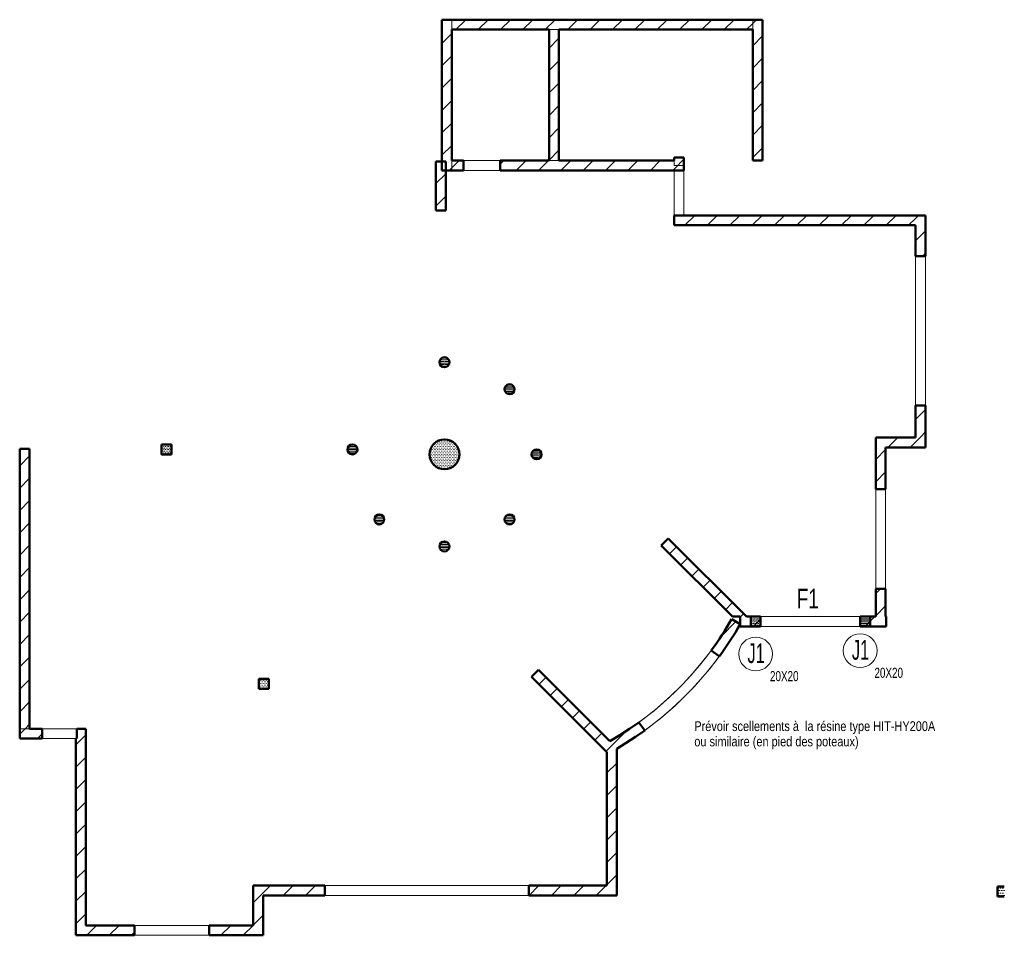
# Model space of a CAD drawing. Header units: millimetres. Extents: x 7562 to 90209, y -2040 to 79170.
# Tile 7 of 7: x 70436 to 90209, y -2040 to 16350. Entities that reach past the tile are written whole.
import ezdxf

# ---------------------------------------------------------------- set-up
doc = ezdxf.new("R2010")
doc.units = ezdxf.units.MM
doc.linetypes.add('AREST - Caché - Court', pattern=[2.0292, 1.5, -0.5292])
doc.linetypes.add('AREST - Caché - Court_3_', pattern=[2.0292, 1.5, -0.5292])
for name, color, linetype, lineweight in [('A-WALL', 113, 'Continuous', 20), ('A-WALL-PATT', 111, 'Continuous', 30), ('G-ANNO-TEXT', 231, 'Continuous', 15), ('S-BEAM', 12, 'Continuous', 15), ('S-BEAM-IDEN', 2, 'Continuous', 15), ('S-COLS', 52, 'Continuous', 15), ('S-COLS-IDEN', 171, 'Continuous', 15)]:
    doc.layers.add(name, color=color, linetype=linetype, lineweight=lineweight)
doc.styles.add('Arial_1', font='arial.ttf', dxfattribs={"width": 0.7, "height": 393.413174})
doc.styles.add('Arial_3', font='arial.ttf', dxfattribs={"width": 0.6, "height": 393.413174})
doc.styles.add('Arial_4', font='arial.ttf', dxfattribs={"width": 0.8, "height": 196.706587})
doc.styles.add('Arial_B', font='txt', dxfattribs={"width": 0.7, "height": 202.95124})
pattern_1 = [(0, (48677.015, 0), (15.875, 31.75), [3.353, -28.397])]
pattern_2 = [(45, (48677, 0), (-224.5064, 224.5064), [])]

# ---------------------------------------------------------------- blocks, each defined once
blk = doc.blocks.new('Poteau rond - Ø 20cm-1098612-RDC - Dépendante 1')
at = {"layer": 'S-COLS', "linetype": 'AREST - Caché - Court_3_'}
h = blk.add_hatch(dxfattribs=at)
h.set_pattern_fill('FP_22', color=222, style=0, pattern_type=2)
h.set_pattern_definition([(0, (19696.162, -6311.655), (15.875, 31.75), [3.353, -28.397])])
edge = h.paths.add_edge_path(flags=0)
edge.add_arc((0, 0), 100, 360, 540)
edge.add_arc((0, 0), 100, 180, 360)
at = {"layer": 'S-COLS', "color": 7, "lineweight": 50}
for start, end in [(0, 180), (180, 360)]:
    blk.add_arc((0, 0), 100, start, end, dxfattribs=at)
at = {"layer": 'S-COLS', "color": 254, "linetype": 'AREST - Caché - Court_3_'}
for start, end in [(360, 180), (180, 0)]:
    blk.add_arc((0, 0), 100, start, end, dxfattribs=at)
blk = doc.blocks.new('Poteau rond - Ø 20cm-V22-RDC - Dépendante 1')
at = {"layer": 'S-COLS', "linetype": 'AREST - Caché - Court_3_'}
h = blk.add_hatch(dxfattribs=at)
h.set_pattern_fill('FP_23', color=222, style=0, pattern_type=2)
h.set_pattern_definition([(0, (18388.015, -9469.802), (15.875, 31.75), [3.353, -28.397])])
edge = h.paths.add_edge_path(flags=0)
edge.add_arc((0, 0), 100, 360, 540)
edge.add_arc((0, 0), 100, 180, 360)
at = {"layer": 'S-COLS', "color": 7, "lineweight": 50}
for start, end in [(0, 180), (180, 360)]:
    blk.add_arc((0, 0), 100, start, end, dxfattribs=at)
at = {"layer": 'S-COLS', "color": 254, "linetype": 'AREST - Caché - Court_3_'}
for start, end in [(360, 180), (180, 0)]:
    blk.add_arc((0, 0), 100, start, end, dxfattribs=at)
blk = doc.blocks.new('Poteau rond - Ø 20cm-V23-RDC - Dépendante 1')
at = {"layer": 'S-COLS', "linetype": 'AREST - Caché - Court_3_'}
h = blk.add_hatch(dxfattribs=at)
h.set_pattern_fill('FP_24', color=222, style=0, pattern_type=2)
h.set_pattern_definition([(0, (17079.867, -8927.95), (15.875, 31.75), [3.353, -28.397])])
edge = h.paths.add_edge_path(flags=0)
edge.add_arc((0, 0), 100, 360, 540)
edge.add_arc((0, 0), 100, 180, 360)
at = {"layer": 'S-COLS', "color": 7, "lineweight": 50}
for start, end in [(0, 180), (180, 360)]:
    blk.add_arc((0, 0), 100, start, end, dxfattribs=at)
at = {"layer": 'S-COLS', "color": 254, "linetype": 'AREST - Caché - Court_3_'}
for start, end in [(360, 180), (180, 0)]:
    blk.add_arc((0, 0), 100, start, end, dxfattribs=at)
blk = doc.blocks.new('Poteau rond - Ø 20cm-V24-RDC - Dépendante 1')
at = {"layer": 'S-COLS', "linetype": 'AREST - Caché - Court_3_'}
h = blk.add_hatch(dxfattribs=at)
h.set_pattern_fill('FP_25', color=222, style=0, pattern_type=2)
h.set_pattern_definition([(0, (16538.015, -7619.802), (15.875, 31.75), [3.353, -28.397])])
edge = h.paths.add_edge_path(flags=0)
edge.add_arc((0, 0), 100, 360, 540)
edge.add_arc((0, 0), 100, 180, 360)
at = {"layer": 'S-COLS', "color": 7, "lineweight": 50}
for start, end in [(0, 180), (180, 360)]:
    blk.add_arc((0, 0), 100, start, end, dxfattribs=at)
at = {"layer": 'S-COLS', "color": 254, "linetype": 'AREST - Caché - Court_3_'}
for start, end in [(360, 180), (180, 0)]:
    blk.add_arc((0, 0), 100, start, end, dxfattribs=at)
blk = doc.blocks.new('Poteau rond - Ø 20cm-V25-RDC - Dépendante 1')
at = {"layer": 'S-COLS', "linetype": 'AREST - Caché - Court_3_'}
h = blk.add_hatch(dxfattribs=at)
h.set_pattern_fill('FP_26', color=222, style=0, pattern_type=2)
h.set_pattern_definition([(0, (17079.867, -6311.655), (15.875, 31.75), [3.353, -28.397])])
edge = h.paths.add_edge_path(flags=0)
edge.add_arc((0, 0), 100, 360, 540)
edge.add_arc((0, 0), 100, 180, 360)
at = {"layer": 'S-COLS', "color": 7, "lineweight": 50}
for start, end in [(0, 180), (180, 360)]:
    blk.add_arc((0, 0), 100, start, end, dxfattribs=at)
at = {"layer": 'S-COLS', "color": 254, "linetype": 'AREST - Caché - Court_3_'}
for start, end in [(360, 180), (180, 0)]:
    blk.add_arc((0, 0), 100, start, end, dxfattribs=at)
blk = doc.blocks.new('14_03_N805-APD-Maquette existant_rvt-2-RDC - Dépendante 1')
at = {"layer": 'A-WALL-PATT', "lineweight": 15}
h = blk.add_hatch(dxfattribs=at)
h.set_pattern_fill('FP_27', color=222, style=0, pattern_type=2)
h.set_pattern_definition(pattern_2)
h.paths.add_polyline_path([(30439, 16350), (30239, 16350), (30239, 13320), (30439, 13320), (30439, 13520), (30439, 16150)], flags=0)
h = blk.add_hatch(dxfattribs=at)
h.set_pattern_fill('FP_27', color=222, style=0, pattern_type=2)
h.set_pattern_definition(pattern_2)
h.paths.add_polyline_path([(30439, 16350), (30439, 16150), (32389, 16150), (32589, 16150), (36479, 16150), (36479, 16350)], flags=0)
h = blk.add_hatch(dxfattribs=at)
h.set_pattern_fill('FP_27', color=222, style=0, pattern_type=2)
h.set_pattern_definition(pattern_2)
h.paths.add_polyline_path([(36479, 13520), (36679, 13520), (36679, 16350), (36479, 16350), (36479, 16150)], flags=0)
h = blk.add_hatch(dxfattribs=at)
h.set_pattern_fill('FP_27', color=222, style=0, pattern_type=2)
h.set_pattern_definition(pattern_2)
h.paths.add_polyline_path([(32589, 16150), (32389, 16150), (32389, 13520), (32589, 13520)], flags=0)
h = blk.add_hatch(dxfattribs=at)
h.set_pattern_fill('FP_27', color=222, style=0, pattern_type=2)
h.set_pattern_definition(pattern_2)
h.paths.add_polyline_path([(30319, 13500), (30119, 13500), (30119, 12520), (30319, 12520)], flags=0)
h = blk.add_hatch(dxfattribs=at)
h.set_pattern_fill('FP_27', color=222, style=0, pattern_type=2)
h.set_pattern_definition(pattern_2)
h.paths.add_polyline_path([(31408, 13520), (31408, 13320), (34899, 13320), (34899, 13520), (32589, 13520), (32389, 13520)], flags=0)
h.paths.add_polyline_path([(30439, 13520), (30439, 13320), (30673, 13320), (30673, 13520)], flags=0)
h = blk.add_hatch(dxfattribs=at)
h.set_pattern_fill('FP_27', color=222, style=0, pattern_type=2)
h.set_pattern_definition(pattern_2)
h.paths.add_polyline_path([(34899, 13320), (35099, 13320), (35099, 13579), (34899, 13579), (34899, 13520)], flags=0)
h = blk.add_hatch(dxfattribs=at)
h.set_pattern_fill('FP_27', color=222, style=0, pattern_type=2)
h.set_pattern_definition(pattern_2)
h.paths.add_polyline_path([(34899, 12420), (34899, 12220), (39749, 12220), (39749, 12420)], flags=0)
h = blk.add_hatch(dxfattribs=at)
h.set_pattern_fill('FP_27', color=222, style=0, pattern_type=2)
h.set_pattern_definition(pattern_2)
h.paths.add_polyline_path([(39949, 8600), (39749, 8600), (39749, 7960), (39949, 7960)], flags=0)
h.paths.add_polyline_path([(39949, 12420), (39749, 12420), (39749, 12220), (39749, 11600), (39949, 11600)], flags=0)
h = blk.add_hatch(dxfattribs=at)
h.set_pattern_fill('FP_27', color=222, style=0, pattern_type=2)
h.set_pattern_definition(pattern_2)
h.paths.add_polyline_path([(39149, 4920), (38949, 4920), (38949, 4360), (39149, 4360)], flags=0)
h.paths.add_polyline_path([(39149, 7960), (38949, 7960), (38949, 6920), (39149, 6920), (39149, 7760)], flags=0)
h = blk.add_hatch(dxfattribs=at)
h.set_pattern_fill('FP_27', color=222, style=0, pattern_type=2)
h.set_pattern_definition(pattern_2)
h.paths.add_polyline_path([(39949, 7760), (39949, 7960), (39749, 7960), (39149, 7960), (39149, 7760)], flags=0)
h = blk.add_hatch(dxfattribs=at)
h.set_pattern_fill('FP_27', color=222, style=0, pattern_type=2)
h.set_pattern_definition(pattern_2)
h.paths.add_polyline_path([(21959, 7730), (21759, 7730), (21759, 2110), (21959, 2110)], flags=0)
h = blk.add_hatch(dxfattribs=at)
h.set_pattern_fill('FP_27', color=222, style=0, pattern_type=2)
h.set_pattern_definition(pattern_2)
h.paths.add_polyline_path([(34783, 5931), (34641, 5790), (36071, 4360), (36226, 4360), (36354, 4360)], flags=0)
h = blk.add_hatch(dxfattribs=at)
h.set_pattern_fill('FP_27', color=222, style=0, pattern_type=2)
h.set_pattern_definition(pattern_2)
h.paths.add_polyline_path([(38639, 4360), (38639, 4160), (39159, 4160), (39159, 4360), (39149, 4360), (38949, 4360)], flags=0)
h.paths.add_polyline_path([(36226, 4360), (36226, 4160), (36639, 4160), (36639, 4360), (36354, 4360)], flags=0)
h = blk.add_hatch(dxfattribs=at)
h.set_pattern_fill('FP_27', color=222, style=0, pattern_type=2)
h.set_pattern_definition(pattern_2)
edge = h.paths.add_edge_path(flags=0)
edge.add_line((33613, 1860), (33811, 1979))
edge.add_line((33811, 1979), (34004, 2104))
edge.add_line((34004, 2104), (34193, 2236))
edge.add_arc((30296, 7607), 6635, 299.3551, 299.991)
edge = h.paths.add_edge_path(flags=0)
edge.add_line((33549, 1824), (33549, 1641))
edge.add_line((33549, 1641), (33549, 1595))
edge.add_arc((30289, 7620), 6850, 298.4188, 300.3386)
edge.add_arc((30289, 7620), 6850, 300.3386, 305.9465)
edge.add_line((34310, 2074), (34193, 2236))
edge = h.paths.add_edge_path(flags=0)
edge.add_line((35648, 3683), (35809, 3564))
edge.add_arc((30289, 7620), 6850, 323.6958, 330.1469)
edge.add_line((36230, 4210), (36057, 4310))
edge.add_arc((30289, 7620), 6650, 323.6958, 330.1469, ccw=False)
h = blk.add_hatch(dxfattribs=at)
h.set_pattern_fill('FP_27', color=222, style=0, pattern_type=2)
h.set_pattern_definition(pattern_2)
edge = h.paths.add_edge_path(flags=0)
edge.add_line((32181, 3293), (32039, 3151))
edge.add_line((32039, 3151), (33549, 1641))
edge.add_line((33549, 1641), (33549, 1824))
edge.add_arc((30289, 7620), 6650, 299.3554, 299.9897)
edge.add_line((33613, 1860), (32181, 3293))
h = blk.add_hatch(dxfattribs=at)
h.set_pattern_fill('FP_27', color=222, style=0, pattern_type=2)
h.set_pattern_definition(pattern_2)
h.paths.add_polyline_path([(22909, 2110), (22909, 1910), (23089, 1910), (23089, 2110)], flags=0)
h.paths.add_polyline_path([(21759, 2110), (21759, 1910), (22209, 1910), (22209, 2110), (21959, 2110)], flags=0)
h = blk.add_hatch(dxfattribs=at)
h.set_pattern_fill('FP_27', color=222, style=0, pattern_type=2)
h.set_pattern_definition(pattern_2)
h.paths.add_polyline_path([(23089, 1910), (22909, 1910), (22889, 1910), (22889, -2040), (23089, -2040), (23089, -1840)], flags=0)
h = blk.add_hatch(dxfattribs=at)
h.set_pattern_fill('FP_27', color=222, style=0, pattern_type=2)
h.set_pattern_definition(pattern_2)
edge = h.paths.add_edge_path(flags=0)
edge.add_arc((30289, 7620), 6850, 298.4188, 300.3386, ccw=False)
edge.add_line((33549, 1595), (33549, -1040))
edge.add_line((33549, -1040), (33749, -1040))
edge.add_line((33749, -1040), (33749, 1708))
h = blk.add_hatch(dxfattribs=at)
h.set_pattern_fill('FP_27', color=222, style=0, pattern_type=2)
h.set_pattern_definition(pattern_2)
h.paths.add_polyline_path([(26649, -1040), (26449, -1040), (26449, -1840), (26649, -1840), (26649, -1240)], flags=0)
h = blk.add_hatch(dxfattribs=at)
h.set_pattern_fill('FP_27', color=222, style=0, pattern_type=2)
h.set_pattern_definition(pattern_2)
h.paths.add_polyline_path([(27884, -1240), (27884, -1040), (26649, -1040), (26649, -1240)], flags=0)
h.paths.add_polyline_path([(33749, -1240), (33749, -1040), (33549, -1040), (31984, -1040), (31984, -1240)], flags=0)
h = blk.add_hatch(dxfattribs=at)
h.set_pattern_fill('FP_27', color=222, style=0, pattern_type=2)
h.set_pattern_definition(pattern_2)
h.paths.add_polyline_path([(25564, -1840), (25564, -2040), (26649, -2040), (26649, -1840), (26449, -1840)], flags=0)
h.paths.add_polyline_path([(23089, -1840), (23089, -2040), (24064, -2040), (24064, -1840)], flags=0)
at = {"layer": 'S-COLS', "linetype": 'AREST - Caché - Court_3_'}
h = blk.add_hatch(dxfattribs=at)
h.set_pattern_fill('FP_21', color=222, style=0, pattern_type=2)
h.set_pattern_definition(pattern_1)
edge = h.paths.add_edge_path(flags=0)
edge.add_arc((30289, 7620), 300, 180, 360)
edge.add_arc((30289, 7620), 300, 0, 180)
h = blk.add_hatch(dxfattribs=at)
h.set_pattern_fill('FP_21', color=222, style=0, pattern_type=2)
h.set_pattern_definition(pattern_1)
h.paths.add_polyline_path([(24809, 7820), (24609, 7820), (24609, 7620), (24809, 7620)], flags=0)
h = blk.add_hatch(dxfattribs=at)
h.set_pattern_fill('FP_21', color=222, style=0, pattern_type=2)
h.set_pattern_definition(pattern_1)
edge = h.paths.add_edge_path(flags=0)
edge.add_arc((28441, 7720), 100, 180, 360)
edge.add_arc((28441, 7720), 100, 0, 180)
h = blk.add_hatch(dxfattribs=at)
h.set_pattern_fill('FP_21', color=222, style=0, pattern_type=2)
h.set_pattern_definition(pattern_1)
edge = h.paths.add_edge_path(flags=0)
edge.add_arc((30289, 5770), 100, 180, 360)
edge.add_arc((30289, 5770), 100, 0, 180)
h = blk.add_hatch(dxfattribs=at)
h.set_pattern_fill('FP_21', color=222, style=0, pattern_type=2)
h.set_pattern_definition(pattern_1)
h.paths.add_polyline_path([(26759, 3110), (26559, 3110), (26559, 2910), (26759, 2910)], flags=0)
at = {"layer": 'A-WALL', "color": 7, "lineweight": 50}
for p, q in [((30239, 13320), (30239, 16350)), ((30239, 16350), (30439, 16350)), ((30439, 16350), (36479, 16350)), ((36479, 16350), (36679, 16350)), ((36679, 16350), (36679, 13520)), ((30439, 16150), (30439, 13520)), ((32389, 16150), (30439, 16150)), ((32389, 13520), (32389, 16150)), ((32589, 16150), (32589, 13520)), ((36479, 16150), (32589, 16150)), ((36479, 13520), (36479, 16150)), ((30119, 12520), (30119, 13500)), ((30119, 13500), (30319, 13500)), ((30319, 13500), (30319, 12520)), ((30439, 13520), (30673, 13520)), ((30673, 13520), (30673, 13320)), ((31408, 13520), (32389, 13520)), ((31408, 13320), (31408, 13520)), ((32589, 13520), (34899, 13520)), ((34899, 13520), (34899, 13579)), ((34899, 13579), (35099, 13579)), ((35099, 13579), (35099, 13320)), ((36679, 13520), (36479, 13520)), ((30439, 13320), (30239, 13320)), ((30673, 13320), (30439, 13320)), ((34899, 13320), (31408, 13320)), ((35099, 13320), (34899, 13320)), ((30319, 12520), (30119, 12520)), ((34899, 12420), (39749, 12420)), ((34899, 12220), (34899, 12420)), ((39749, 12420), (39949, 12420)), ((39949, 12420), (39949, 11600)), ((39749, 12220), (34899, 12220)), ((39749, 11600), (39749, 12220)), ((39949, 11600), (39749, 11600)), ((39749, 7960), (39749, 8600)), ((39749, 8600), (39949, 8600)), ((39949, 8600), (39949, 7960)), ((38949, 6920), (38949, 7960)), ((38949, 7960), (39149, 7960)), ((39149, 7960), (39749, 7960)), ((39949, 7960), (39949, 7760)), ((21759, 2110), (21759, 7730)), ((21759, 7730), (21959, 7730)), ((21959, 7730), (21959, 2110)), ((39149, 7760), (39149, 6920)), ((39949, 7760), (39149, 7760)), ((39149, 6920), (38949, 6920)), ((34641, 5790), (34783, 5931)), ((36071, 4360), (34641, 5790)), ((34783, 5931), (36354, 4360)), ((38949, 4360), (38949, 4920)), ((38949, 4920), (39149, 4920)), ((39149, 4920), (39149, 4360)), ((36226, 4360), (36071, 4360)), ((36226, 4160), (36226, 4360)), ((36354, 4360), (36639, 4360)), ((36639, 4360), (36639, 4160)), ((38639, 4360), (38949, 4360)), ((38639, 4160), (38639, 4360)), ((39149, 4360), (39159, 4360)), ((39159, 4360), (39159, 4160)), ((36057, 4310), (36230, 4210)), ((36639, 4160), (36226, 4160)), ((39159, 4160), (38639, 4160)), ((35809, 3564), (35648, 3683)), ((32039, 3151), (32181, 3293)), ((32181, 3293), (33613, 1860)), ((33549, 1641), (32039, 3151)), ((34193, 2236), (34310, 2074)), ((21759, 1910), (21759, 2110)), ((21959, 2110), (22209, 2110)), ((22209, 2110), (22209, 1910)), ((22909, 2110), (23089, 2110)), ((22909, 1910), (22909, 2110)), ((23089, 2110), (23089, 1910)), ((22209, 1910), (21759, 1910)), ((22889, -2040), (22889, 1910)), ((22889, 1910), (22909, 1910)), ((23089, 1910), (23089, -1840)), ((33549, 1595), (33549, 1641)), ((33549, -1040), (33549, 1595)), ((33749, 1708), (33749, -1040)), ((26449, -1840), (26449, -1040)), ((26449, -1040), (26649, -1040)), ((26649, -1040), (27884, -1040)), ((27884, -1040), (27884, -1240)), ((31984, -1240), (31984, -1040)), ((31984, -1040), (33549, -1040)), ((33749, -1040), (33749, -1240)), ((26649, -1240), (26649, -1840)), ((27884, -1240), (26649, -1240)), ((33749, -1240), (31984, -1240)), ((23089, -1840), (24064, -1840)), ((24064, -1840), (24064, -2040)), ((25564, -1840), (26449, -1840)), ((25564, -2040), (25564, -1840)), ((26649, -1840), (26649, -2040)), ((23089, -2040), (22889, -2040)), ((24064, -2040), (23089, -2040)), ((26649, -2040), (25564, -2040))]:
    blk.add_line(p, q, dxfattribs=at)
at = {"layer": 'A-WALL', "color": 250}
for p, q in [((30439, 16350), (30239, 16350)), ((30239, 13320), (30239, 16350)), ((30239, 16350), (30239, 16350)), ((30439, 16350), (30439, 13320)), ((30439, 16350), (30439, 16350)), ((30439, 16350), (36479, 16350)), ((30439, 16350), (30439, 16150)), ((36479, 13520), (36479, 16350)), ((36679, 16350), (36479, 16350)), ((36479, 16350), (36479, 16350)), ((36479, 16150), (36479, 16350)), ((36679, 16350), (36679, 16350)), ((36679, 16350), (36679, 13520)), ((36479, 16150), (30439, 16150)), ((30439, 16150), (30439, 16150)), ((32589, 16150), (32389, 16150)), ((32389, 13520), (32389, 16150)), ((32389, 16150), (32389, 16150)), ((32589, 16150), (32589, 16150)), ((32589, 16150), (32589, 13520)), ((36479, 16150), (36479, 16150)), ((30119, 13500), (30319, 13500)), ((30119, 12520), (30119, 13500)), ((30119, 13500), (30119, 13500)), ((30319, 13500), (30319, 13500)), ((30319, 13500), (30319, 12520)), ((30439, 13520), (30439, 13520)), ((30439, 13520), (34899, 13520)), ((30439, 13520), (30439, 13320)), ((31408, 13520), (30673, 13520)), ((30673, 13520), (30673, 13520)), ((30673, 13320), (30673, 13520)), ((31408, 13520), (31408, 13520)), ((31408, 13520), (31408, 13320)), ((32389, 13520), (32589, 13520)), ((32389, 13520), (32389, 13520)), ((32589, 13520), (32589, 13520)), ((34899, 13579), (34899, 13579)), ((34899, 13419), (34899, 13579)), ((34899, 13579), (35099, 13579)), ((34899, 13520), (34899, 13520)), ((34899, 13419), (34899, 13520)), ((35099, 13579), (35099, 13579)), ((35099, 13579), (35099, 13419)), ((36479, 13520), (36479, 13520)), ((36679, 13520), (36479, 13520)), ((36679, 13520), (36679, 13520)), ((30239, 13320), (30439, 13320)), ((30239, 13320), (30239, 13320)), ((34899, 13320), (30439, 13320)), ((30439, 13320), (30439, 13320)), ((30673, 13320), (30673, 13320)), ((30673, 13320), (31408, 13320)), ((31408, 13320), (31408, 13320)), ((34899, 13419), (34899, 13419)), ((35099, 13419), (34899, 13419)), ((35099, 13419), (34899, 13419)), ((34899, 13320), (34899, 12420)), ((34899, 12420), (34899, 13320)), ((34899, 13320), (35099, 13320)), ((34899, 13320), (34899, 13320)), ((35099, 13419), (35099, 13419)), ((35099, 13419), (35099, 12420)), ((35099, 12420), (35099, 13320)), ((35099, 13320), (35099, 13320)), ((30119, 12520), (30319, 12520)), ((30119, 12520), (30119, 12520)), ((30319, 12520), (30319, 12520)), ((34899, 12420), (34899, 12420)), ((34899, 12420), (39749, 12420)), ((34899, 12220), (34899, 12420)), ((34899, 12420), (34899, 12420)), ((34899, 12420), (35099, 12420)), ((35099, 12420), (34899, 12420)), ((35099, 12420), (35099, 12420)), ((39949, 12420), (39749, 12420)), ((39949, 12420), (39949, 12420)), ((39949, 12420), (39949, 7960)), ((39749, 12220), (34899, 12220)), ((34899, 12220), (34899, 12220)), ((39749, 7960), (39749, 12220)), ((39749, 12220), (39749, 12220)), ((39749, 11600), (39949, 11600)), ((39749, 11600), (39749, 8600)), ((39749, 11600), (39749, 11600)), ((39949, 8600), (39949, 11600)), ((39949, 11600), (39949, 11600)), ((39949, 8600), (39749, 8600)), ((39749, 8600), (39749, 8600)), ((39949, 8600), (39949, 8600)), ((39149, 7960), (38949, 7960)), ((38949, 4360), (38949, 7960)), ((38949, 7960), (38949, 7960)), ((39149, 7960), (39749, 7960)), ((39749, 7960), (39749, 7960)), ((39949, 7760), (39949, 7960)), ((21759, 7730), (21959, 7730)), ((21759, 2110), (21759, 7730)), ((21759, 7730), (21759, 7730)), ((21959, 7730), (21959, 7730)), ((21959, 7730), (21959, 2110)), ((39149, 7760), (39149, 4360)), ((39949, 7760), (39149, 7760)), ((39149, 7760), (39149, 7760)), ((39949, 7760), (39949, 7760)), ((38949, 6920), (39149, 6920)), ((38949, 6920), (38949, 4920)), ((38949, 6920), (38949, 6920)), ((39149, 4920), (39149, 6920)), ((39149, 6920), (39149, 6920)), ((34641, 5790), (34783, 5931)), ((36071, 4360), (34641, 5790)), ((34641, 5790), (34641, 5790)), ((34783, 5931), (34783, 5931)), ((34783, 5931), (36354, 4360)), ((39149, 4920), (38949, 4920)), ((38949, 4920), (38949, 4920)), ((39149, 4920), (39149, 4920)), ((36071, 4360), (36226, 4360)), ((36071, 4360), (36071, 4360)), ((36226, 4360), (36226, 4360)), ((36226, 4160), (36226, 4360)), ((36354, 4360), (38949, 4360)), ((36354, 4360), (36354, 4360)), ((38639, 4360), (36639, 4360)), ((36639, 4360), (36639, 4360)), ((36639, 4160), (36639, 4360)), ((38639, 4360), (38639, 4360)), ((38639, 4360), (38639, 4160)), ((38949, 4360), (38949, 4360)), ((39149, 4360), (39159, 4360)), ((39149, 4360), (39149, 4360)), ((39159, 4360), (39159, 4360)), ((39159, 4360), (39159, 4160)), ((36230, 4210), (36057, 4310)), ((36057, 4310), (36057, 4310)), ((39159, 4160), (36226, 4160)), ((36226, 4160), (36226, 4160)), ((36230, 4210), (36230, 4210)), ((36639, 4160), (36639, 4160)), ((36639, 4160), (38639, 4160)), ((38639, 4160), (38639, 4160)), ((39159, 4160), (39159, 4160)), ((35648, 3683), (35648, 3683)), ((35648, 3683), (35809, 3564)), ((35809, 3564), (35809, 3564)), ((32039, 3151), (32181, 3293)), ((32181, 3293), (32181, 3293)), ((32181, 3293), (33613, 1860)), ((33549, 1641), (32039, 3151)), ((32039, 3151), (32039, 3151)), ((34193, 2236), (34193, 2236)), ((34310, 2074), (34193, 2236)), ((21759, 2110), (21759, 2110)), ((21759, 2110), (23089, 2110)), ((21759, 2110), (21759, 1910)), ((21759, 2110), (21959, 2110)), ((21959, 2110), (21959, 2110)), ((22909, 2110), (22209, 2110)), ((22209, 2110), (22209, 2110)), ((22209, 1910), (22209, 2110)), ((22909, 2110), (22909, 2110)), ((22909, 2110), (22909, 1910)), ((23089, 2110), (23089, 2110)), ((23089, 1910), (23089, 2110)), ((34310, 2074), (34310, 2074)), ((22889, 1910), (21759, 1910)), ((21759, 1910), (21759, 1910)), ((22209, 1910), (22909, 1910)), ((22209, 1910), (22209, 1910)), ((22889, -2040), (22889, 1910)), ((22889, 1910), (22889, 1910)), ((22909, 1910), (22909, 1910)), ((23089, 1910), (23089, -1840)), ((33613, 1860), (33613, 1860)), ((33549, 1641), (33549, 1641)), ((33549, 1641), (33549, 1595)), ((33549, -1040), (33549, 1595)), ((33749, 1708), (33749, 1708)), ((33749, 1708), (33749, -1040)), ((26649, -1040), (26449, -1040)), ((26449, -1840), (26449, -1040)), ((26449, -1040), (26449, -1040)), ((26649, -1040), (33549, -1040)), ((27884, -1240), (27884, -1040)), ((31984, -1040), (27884, -1040)), ((27884, -1040), (27884, -1040)), ((31984, -1040), (31984, -1240)), ((31984, -1040), (31984, -1040)), ((33549, -1040), (33549, -1040)), ((33749, -1240), (33749, -1040)), ((26649, -1240), (26649, -1840)), ((33749, -1240), (26649, -1240)), ((26649, -1240), (26649, -1240)), ((27884, -1240), (27884, -1240)), ((27884, -1240), (31984, -1240)), ((31984, -1240), (31984, -1240)), ((33749, -1240), (33749, -1240)), ((23089, -1840), (23089, -1840)), ((23089, -1840), (26449, -1840)), ((25564, -1840), (24064, -1840)), ((24064, -1840), (24064, -1840)), ((24064, -2040), (24064, -1840)), ((25564, -1840), (25564, -1840)), ((25564, -1840), (25564, -2040)), ((26449, -1840), (26449, -1840)), ((26649, -2040), (26649, -1840)), ((22889, -2040), (23089, -2040)), ((22889, -2040), (22889, -2040)), ((26649, -2040), (23089, -2040)), ((24064, -2040), (25564, -2040)), ((24064, -2040), (24064, -2040)), ((25564, -2040), (25564, -2040)), ((26649, -2040), (26649, -2040))]:
    blk.add_line(p, q, dxfattribs=at)
at = {"layer": 'A-WALL', "color": 250, "flags": 128}
for points in [[(36057, 4310), (35918, 4079), (35770, 3854), (35613, 3635), (35447, 3423), (35273, 3218), (35091, 3019), (34901, 2829), (34703, 2646), (34498, 2471), (34286, 2305), (34068, 2148), (33843, 1999), (33613, 1860)], [(33749, 1708), (33983, 1851), (34211, 2003), (34432, 2165), (34647, 2335), (34855, 2514), (35056, 2700), (35249, 2895), (35434, 3097), (35611, 3307), (35779, 3523), (35938, 3746), (36089, 3975), (36230, 4210)]]:
    blk.add_lwpolyline(points, dxfattribs=at)
at = {"layer": 'A-WALL', "color": 7, "lineweight": 50, "flags": 128}
for points in [[(33613, 1860), (33811, 1979), (34004, 2104), (34193, 2236)], [(34310, 2074), (34127, 1946), (33940, 1824), (33749, 1708)]]:
    blk.add_lwpolyline(points, dxfattribs=at)
at = {"layer": 'A-WALL', "color": 7, "lineweight": 50}
for radius in [6650, 6850]:
    blk.add_arc((30289, 7620), radius, 323.6958, 330.1469, dxfattribs=at)
at = {"layer": 'A-WALL', "color": 250}
for radius in [6650, 6850]:
    blk.add_arc((30289, 7620), radius, 305.9465, 323.6958, dxfattribs=at)
at = {"layer": 'S-COLS', "color": 7, "lineweight": 50}
for p, q in [((24609, 7620), (24609, 7820)), ((24609, 7820), (24809, 7820)), ((24809, 7820), (24809, 7620)), ((24809, 7620), (24609, 7620)), ((26559, 2910), (26559, 3110)), ((26559, 3110), (26759, 3110)), ((26759, 3110), (26759, 2910)), ((26759, 2910), (26559, 2910))]:
    blk.add_line(p, q, dxfattribs=at)
at = {"layer": 'S-COLS', "color": 254, "linetype": 'AREST - Caché - Court_3_'}
for p, q in [((24609, 7820), (24809, 7820)), ((24609, 7620), (24609, 7820)), ((24609, 7820), (24609, 7820)), ((24809, 7820), (24809, 7620)), ((24809, 7820), (24809, 7820)), ((24809, 7620), (24609, 7620)), ((24609, 7620), (24609, 7620)), ((24809, 7620), (24809, 7620)), ((26559, 3110), (26759, 3110)), ((26559, 2910), (26559, 3110)), ((26559, 3110), (26559, 3110)), ((26759, 3110), (26759, 2910)), ((26759, 3110), (26759, 3110)), ((26759, 2910), (26559, 2910)), ((26559, 2910), (26559, 2910)), ((26759, 2910), (26759, 2910))]:
    blk.add_line(p, q, dxfattribs=at)
at = {"layer": 'S-COLS', "color": 7, "lineweight": 50}
for centre, radius, start, end in [((30289, 7620), 300, 0, 180), ((28441, 7720), 100, 0, 180), ((28441, 7720), 100, 180, 0), ((30289, 7620), 300, 180, 0), ((30289, 5770), 100, 0, 180), ((30289, 5770), 100, 180, 0)]:
    blk.add_arc(centre, radius, start, end, dxfattribs=at)
at = {"layer": 'S-COLS', "color": 254, "linetype": 'AREST - Caché - Court_3_'}
for centre, radius, start, end in [((30289, 7620), 300, 0, 180), ((28441, 7720), 100, 0, 180), ((28441, 7720), 100, 180, 0), ((30289, 7620), 300, 180, 0), ((30289, 5770), 100, 0, 180), ((30289, 5770), 100, 180, 0)]:
    blk.add_arc(centre, radius, start, end, dxfattribs=at)
at = {"color": 250, "lineweight": 20}
for name, p in [('Poteau rond - Ø 20cm-V22-RDC - Dépendante 1', (30289, 9470)), ('Poteau rond - Ø 20cm-V23-RDC - Dépendante 1', (31597, 8928)), ('Poteau rond - Ø 20cm-V24-RDC - Dépendante 1', (32139, 7620)), ('Poteau rond - Ø 20cm-1098612-RDC - Dépendante 1', (28981, 6312)), ('Poteau rond - Ø 20cm-V25-RDC - Dépendante 1', (31597, 6312))]:
    blk.add_blockref(name, p, dxfattribs=at)
blk = doc.blocks.new('Etiquette Poteau - AREST - Phase AP-476303-RDC - Dépendante 1')
at = {"layer": 'S-COLS-IDEN'}
blk.add_circle((0, 0), 3.4, dxfattribs=at)

msp = doc.modelspace()

# ---------------------------------------------------------------- hatches: boundary and pattern name
at = {"layer": 'A-WALL-PATT', "lineweight": 15}
h = msp.add_hatch(dxfattribs=at)
h.set_pattern_fill('FP_28', color=256, style=0, pattern_type=2)
h.set_pattern_definition([(0, (48677.015, 0), (23.812, 47.625), [3.353, -44.272])])
h.paths.add_polyline_path([(90209, -1262), (90209, -1062), (90075, -1062), (90075, -1262)], flags=0)
at = {"layer": 'S-COLS', "linetype": 'AREST - Caché - Court'}
h = msp.add_hatch(dxfattribs=at)
h.set_pattern_fill('FP_21', color=222, style=0, pattern_type=2)
h.set_pattern_definition(pattern_1)
h.paths.add_polyline_path([(85316, 4360), (85116, 4360), (85116, 4160), (85316, 4160)], flags=0)
h = msp.add_hatch(dxfattribs=at)
h.set_pattern_fill('FP_21', color=222, style=0, pattern_type=2)
h.set_pattern_definition(pattern_1)
h.paths.add_polyline_path([(87516, 4360), (87316, 4360), (87316, 4160), (87516, 4160)], flags=0)

# ---------------------------------------------------------------- linework, layer by layer
at = {"layer": 'A-WALL', "lineweight": 50}
for p, q in [((90075, -1262), (90075, -1062)), ((90075, -1062), (90209, -1062)), ((90209, -1262), (90075, -1262))]:
    msp.add_line(p, q, dxfattribs=at)
at = {"layer": 'S-BEAM'}
for p, q in [((85116, 4160), (85116, 4360)), ((85116, 4360), (87516, 4360)), ((85116, 4360), (87516, 4360)), ((85116, 4360), (85116, 4160)), ((87516, 4360), (87516, 4160)), ((87516, 4160), (87516, 4360)), ((87516, 4160), (85116, 4160)), ((85116, 4160), (87516, 4160))]:
    msp.add_line(p, q, dxfattribs=at)
at = {"layer": 'S-COLS', "lineweight": 50}
for p, q in [((85116, 4160), (85116, 4360)), ((85116, 4360), (85316, 4360)), ((85316, 4360), (85316, 4160)), ((87316, 4160), (87316, 4360)), ((87316, 4360), (87516, 4360)), ((87516, 4360), (87516, 4160)), ((85316, 4160), (85116, 4160)), ((87516, 4160), (87316, 4160))]:
    msp.add_line(p, q, dxfattribs=at)
at = {"layer": 'S-COLS', "color": 254, "linetype": 'AREST - Caché - Court'}
for p, q in [((85116, 4360), (85316, 4360)), ((85116, 4160), (85116, 4360)), ((85316, 4360), (85316, 4160)), ((87316, 4360), (87516, 4360)), ((87316, 4160), (87316, 4360)), ((87516, 4360), (87516, 4160)), ((85316, 4160), (85116, 4160)), ((87516, 4160), (87316, 4160))]:
    msp.add_line(p, q, dxfattribs=at)

# ---------------------------------------------------------------- block references
at = {"color": 50, "lineweight": 5}
msp.add_blockref('14_03_N805-APD-Maquette existant_rvt-2-RDC - Dépendante 1', (48677, 0), dxfattribs=at)
at = {"layer": 'S-COLS-IDEN', "xscale": 99.99999999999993, "yscale": 99.99999999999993, "zscale": 99.99999999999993}
for p in [(87314, 3677), (85216, 3610)]:
    msp.add_blockref('Etiquette Poteau - AREST - Phase AP-476303-RDC - Dépendante 1', p, dxfattribs=at)

# ---------------------------------------------------------------- texts
at = {"layer": 'G-ANNO-TEXT', "color": 7, "lineweight": 35, "insert": (83984, 2259), "char_height": 196.71, "width": 5702.4, "attachment_point": 1, "line_spacing_factor": 0.938532, "style": 'Arial_4'}
msp.add_mtext('Prévoir scellements à  la résine type HIT-HY200A\\Pou similaire (en pied des poteaux)', dxfattribs=at)
at = {"layer": 'S-BEAM-IDEN', "lineweight": 25, "insert": (86487, 4921), "char_height": 393.4, "width": 532.8, "attachment_point": 3, "line_spacing_factor": 0.938532, "style": 'Arial_1'}
msp.add_mtext('F1', dxfattribs=at)
at = {"layer": 'S-COLS-IDEN', "line_spacing_factor": 0.938532}
for s, insert, char_height, width, attachment_point, style in [('J1', (85225, 3822), 393.4, 412.8, 2, 'Arial_3'), ('J1', (87322, 3889), 393.4, 412.8, 2, 'Arial_3'), ('20X20', (85503, 3267), 203, 648, 1, 'Arial_B'), ('20X20', (87601, 3334), 203, 648, 1, 'Arial_B')]:
    msp.add_mtext(s, dxfattribs=dict(at, insert=insert, char_height=char_height, width=width, attachment_point=attachment_point, style=style))

doc.saveas('drawing.dxf')
